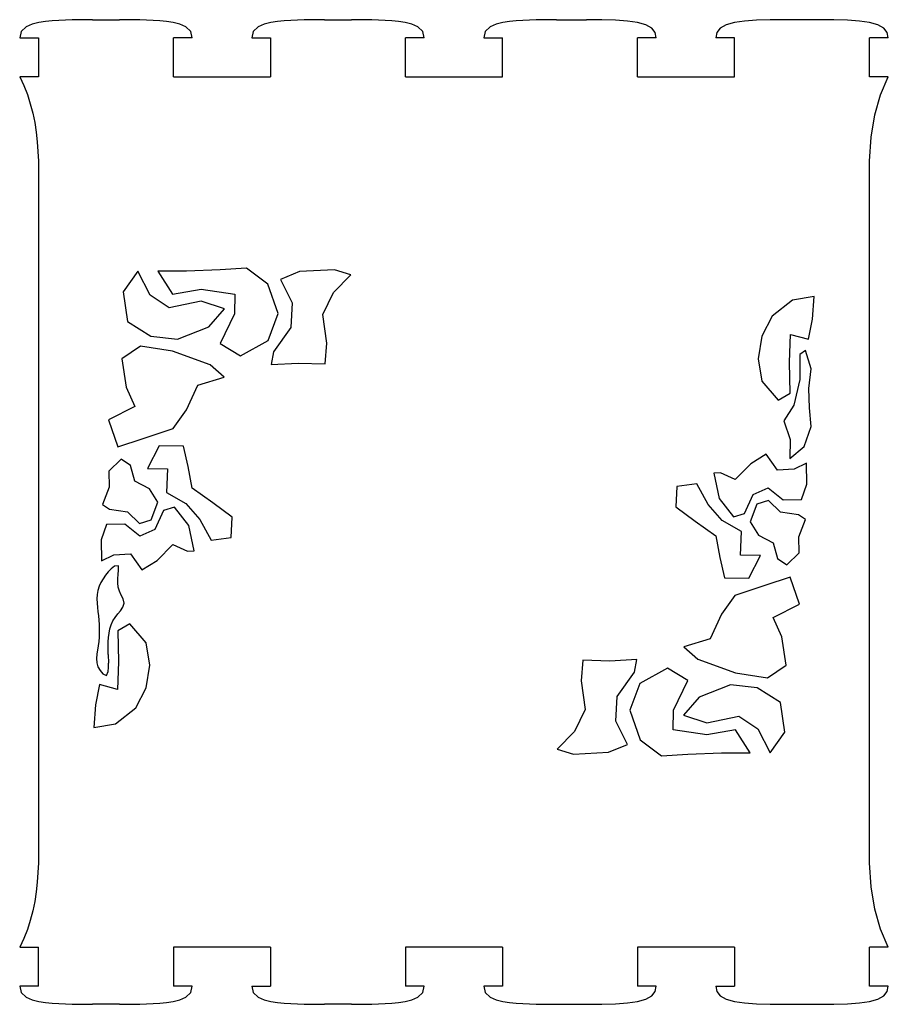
# Model space of a CAD drawing. Extents: x -113 to 113, y -103 to 103.
# Tile 5 of 6: x 67 to 109, y -103 to -55. Entities that reach past the tile are written whole.
import ezdxf

# ---------------------------------------------------------------- set-up
doc = ezdxf.new("R2010")
doc.units = 0
doc.header["$MEASUREMENT"] = 0
doc.layers.get('0').update_dxf_attribs({"linetype": 'CONTINUOUS'})

msp = doc.modelspace()

# ---------------------------------------------------------------- linework, layer by layer
for p, q in [((68.655, -54.855), (68.33, -54.888)), ((68.981, -54.833), (68.655, -54.855)), ((69.307, -54.818), (68.981, -54.833)), ((69.634, -54.81), (69.307, -54.818)), ((69.96, -54.804), (69.634, -54.81)), ((70.287, -54.802), (69.96, -54.804)), ((70.614, -54.801), (70.287, -54.802)), ((70.614, -54.801), (71.92, -54.801)), ((72.247, -54.802), (71.92, -54.801)), ((72.574, -54.804), (72.247, -54.802)), ((72.9, -54.81), (72.574, -54.804)), ((73.227, -54.818), (72.9, -54.81)), ((73.553, -54.833), (73.227, -54.818)), ((73.879, -54.855), (73.553, -54.833)), ((74.204, -54.888), (73.879, -54.855)), ((79.905, -54.855), (79.58, -54.888)), ((80.231, -54.833), (79.905, -54.855)), ((80.557, -54.818), (80.231, -54.833)), ((80.884, -54.81), (80.557, -54.818)), ((81.21, -54.804), (80.884, -54.81)), ((81.537, -54.802), (81.21, -54.804)), ((81.864, -54.801), (81.537, -54.802)), ((81.864, -54.801), (83.17, -54.801)), ((83.497, -54.802), (83.17, -54.801)), ((83.824, -54.804), (83.497, -54.802)), ((84.15, -54.81), (83.824, -54.804)), ((84.477, -54.818), (84.15, -54.81)), ((84.803, -54.833), (84.477, -54.818)), ((85.129, -54.855), (84.803, -54.833)), ((85.454, -54.888), (85.129, -54.855)), ((91.155, -54.855), (90.83, -54.888)), ((91.481, -54.833), (91.155, -54.855)), ((91.807, -54.818), (91.481, -54.833)), ((92.134, -54.81), (91.807, -54.818)), ((92.46, -54.804), (92.134, -54.81)), ((92.787, -54.802), (92.46, -54.804)), ((93.114, -54.801), (92.787, -54.802)), ((93.114, -54.801), (94.569, -54.801)), ((95.306, -54.808), (94.569, -54.801)), ((95.97, -54.828), (95.306, -54.808)), ((96.553, -54.871), (95.97, -54.828)), ((102.814, -54.828), (102.231, -54.871)), ((103.478, -54.808), (102.814, -54.828)), ((104.215, -54.801), (103.478, -54.808)), ((105.819, -54.801), (104.215, -54.801)), ((106.556, -54.808), (105.819, -54.801)), ((107.22, -54.828), (106.556, -54.808)), ((107.803, -54.871), (107.22, -54.828)), ((67.39, -55.15), (67.155, -55.373)), ((67.69, -55.019), (67.39, -55.15)), ((68.007, -54.939), (67.69, -55.019)), ((68.33, -54.888), (68.007, -54.939)), ((74.527, -54.939), (74.204, -54.888)), ((74.844, -55.019), (74.527, -54.939)), ((75.144, -55.15), (74.844, -55.019)), ((75.379, -55.373), (75.144, -55.15)), ((78.64, -55.15), (78.405, -55.373)), ((78.94, -55.019), (78.64, -55.15)), ((79.257, -54.939), (78.94, -55.019)), ((79.58, -54.888), (79.257, -54.939)), ((85.777, -54.939), (85.454, -54.888)), ((86.094, -55.019), (85.777, -54.939)), ((86.394, -55.15), (86.094, -55.019)), ((86.629, -55.373), (86.394, -55.15)), ((89.89, -55.15), (89.655, -55.373)), ((90.19, -55.019), (89.89, -55.15)), ((90.507, -54.939), (90.19, -55.019)), ((90.83, -54.888), (90.507, -54.939)), ((97.046, -54.943), (96.553, -54.871)), ((97.441, -55.053), (97.046, -54.943)), ((97.73, -55.208), (97.441, -55.053)), ((97.903, -55.417), (97.73, -55.208)), ((101.055, -55.208), (100.881, -55.417)), ((101.343, -55.053), (101.055, -55.208)), ((101.738, -54.943), (101.343, -55.053)), ((102.231, -54.871), (101.738, -54.943)), ((108.296, -54.943), (107.803, -54.871)), ((108.691, -55.053), (108.296, -54.943)), ((108.98, -55.208), (108.691, -55.053)), ((109.153, -55.417), (108.98, -55.208)), ((67.155, -55.373), (67.081, -55.687)), ((67.081, -55.687), (67.986, -55.687)), ((67.986, -55.687), (67.986, -57.562)), ((74.548, -57.562), (74.548, -55.687)), ((75.453, -55.687), (74.548, -55.687)), ((75.453, -55.687), (75.379, -55.373)), ((78.405, -55.373), (78.331, -55.687)), ((78.331, -55.687), (79.236, -55.687)), ((79.236, -55.687), (79.236, -57.562)), ((85.798, -57.562), (85.798, -55.687)), ((86.703, -55.687), (85.798, -55.687)), ((86.703, -55.687), (86.629, -55.373)), ((89.655, -55.373), (89.581, -55.687)), ((89.581, -55.687), (90.486, -55.687)), ((90.486, -57.562), (90.486, -55.687)), ((97.048, -57.562), (97.048, -55.687)), ((97.953, -55.687), (97.048, -55.687)), ((97.953, -55.687), (97.903, -55.417)), ((100.881, -55.417), (100.831, -55.687)), ((101.736, -55.687), (100.831, -55.687)), ((101.736, -57.562), (101.736, -55.687)), ((108.298, -57.562), (108.298, -55.687)), ((109.203, -55.687), (108.298, -55.687)), ((109.203, -55.687), (109.153, -55.417)), ((67.081, -57.562), (67.278, -57.988)), ((67.986, -57.562), (67.081, -57.562)), ((74.548, -57.562), (79.236, -57.562)), ((85.798, -57.562), (90.486, -57.562)), ((97.048, -57.562), (101.736, -57.562)), ((109.203, -57.562), (108.298, -57.562)), ((108.826, -58.441), (109.203, -57.562)), ((67.278, -57.988), (67.453, -58.423)), ((67.453, -58.423), (67.596, -58.87)), ((108.549, -59.415), (108.826, -58.441)), ((67.596, -58.87), (67.714, -59.325)), ((67.714, -59.325), (67.809, -59.784)), ((108.373, -60.485), (108.549, -59.415)), ((67.809, -59.784), (67.882, -60.248)), ((67.882, -60.248), (67.934, -60.714)), ((108.298, -61.651), (108.373, -60.485)), ((67.934, -60.714), (67.965, -61.182)), ((67.965, -61.182), (67.986, -61.651)), ((67.986, -61.651), (67.986, -95.661)), ((108.298, -95.661), (108.298, -61.651)), ((72.815, -66.988), (72.103, -67.981)), ((73.402, -68.151), (72.815, -66.988)), ((75.163, -66.98), (73.776, -66.988)), ((73.776, -66.988), (74.492, -68.104)), ((76.796, -66.916), (75.163, -66.98)), ((78.084, -66.848), (76.796, -66.916)), ((79.12, -67.615), (78.084, -66.848)), ((80.644, -67.01), (79.73, -67.389)), ((82.352, -66.925), (80.644, -67.01)), ((82.296, -68.015), (83.145, -67.157)), ((83.145, -67.157), (82.352, -66.925)), ((79.62, -69.045), (79.12, -67.615)), ((79.73, -67.389), (80.292, -68.522)), ((72.103, -67.981), (72.305, -69.429)), ((74.327, -68.767), (73.402, -68.151)), ((74.492, -68.104), (75.879, -67.863)), ((75.879, -67.863), (77.514, -68.1)), ((77.514, -68.1), (77.503, -69.056)), ((81.786, -69.089), (82.296, -68.015)), ((105.603, -68.217), (104.558, -68.398)), ((105.518, -69.311), (105.603, -68.217)), ((75.882, -68.433), (74.327, -68.767)), ((77.009, -68.814), (75.882, -68.433)), ((80.292, -68.522), (80.23, -69.71)), ((104.558, -68.398), (103.566, -69.168)), ((76.256, -69.685), (77.009, -68.814)), ((77.503, -69.056), (76.8, -70.495)), ((79.131, -70.35), (79.62, -69.045)), ((81.972, -70.478), (81.786, -69.089)), ((103.566, -69.168), (103.076, -70.143)), ((72.305, -69.429), (73.444, -70.137)), ((105.325, -70.289), (105.518, -69.311)), ((74.74, -70.275), (76.256, -69.685)), ((80.23, -69.71), (79.389, -70.901)), ((104.416, -71.399), (104.456, -70.05)), ((104.456, -70.05), (105.325, -70.289)), ((73.444, -70.137), (74.74, -70.275)), ((76.8, -70.495), (77.785, -71.087)), ((77.785, -71.087), (79.131, -70.35)), ((81.9, -71.471), (81.972, -70.478)), ((103.076, -70.143), (102.891, -71.229)), ((72.938, -70.625), (72.029, -71.234)), ((74.496, -70.861), (72.938, -70.625)), ((76.312, -71.523), (74.496, -70.861)), ((79.389, -70.901), (79.271, -71.513)), ((105.189, -70.837), (104.904, -71.031)), ((104.904, -71.031), (104.913, -72.239)), ((105.464, -71.722), (105.189, -70.837)), ((72.029, -71.234), (72.239, -72.613)), ((77.002, -72.123), (76.312, -71.523)), ((79.271, -71.513), (80.582, -71.436)), ((80.582, -71.436), (81.9, -71.471)), ((102.891, -71.229), (103.063, -72.323)), ((104.435, -72.903), (104.416, -71.399)), ((105.344, -72.674), (105.464, -71.722)), ((75.176, -73.712), (75.721, -72.509)), ((75.721, -72.509), (77.002, -72.123)), ((103.063, -72.323), (103.869, -73.23)), ((104.913, -72.239), (104.619, -73.478)), ((72.239, -72.613), (72.667, -73.536)), ((103.869, -73.23), (104.435, -72.903)), ((105.379, -73.61), (105.344, -72.674)), ((72.667, -73.536), (71.381, -74.184)), ((74.518, -74.606), (75.176, -73.712)), ((104.619, -73.478), (104.135, -74.242)), ((105.456, -74.516), (105.379, -73.61)), ((71.381, -74.184), (71.845, -75.495)), ((104.135, -74.242), (104.444, -75.14)), ((73.065, -75.095), (74.518, -74.606)), ((105.12, -75.483), (105.456, -74.516)), ((71.845, -75.495), (73.065, -75.095)), ((104.444, -75.14), (104.434, -76.069)), ((73.847, -75.447), (73.286, -76.544)), ((75.024, -75.466), (73.847, -75.447)), ((75.246, -76.457), (75.024, -75.466)), ((103.286, -75.852), (102.531, -76.314)), ((103.83, -76.625), (103.286, -75.852)), ((104.434, -76.069), (105.12, -75.483)), ((71.999, -76.092), (71.406, -76.67)), ((72.455, -76.396), (71.999, -76.092)), ((102.531, -76.314), (101.768, -77.081)), ((105.237, -76.289), (104.635, -76.582)), ((105.251, -77.3), (105.237, -76.289)), ((71.406, -76.67), (71.425, -77.455)), ((72.673, -77.155), (72.455, -76.396)), ((73.286, -76.544), (74.247, -76.569)), ((74.247, -76.569), (74.202, -77.715)), ((75.442, -77.496), (75.246, -76.457)), ((101.072, -76.766), (100.737, -76.773)), ((100.737, -76.773), (101.008, -78.004)), ((101.768, -77.081), (101.072, -76.766)), ((104.635, -76.582), (103.83, -76.625)), ((73.373, -77.539), (72.673, -77.155)), ((71.425, -77.455), (71.099, -78.29)), ((73.781, -78.181), (73.373, -77.539)), ((74.202, -77.715), (75.14, -78.248)), ((76.442, -78.21), (75.442, -77.496)), ((98.95, -77.416), (98.9, -78.403)), ((99.915, -77.293), (98.95, -77.416)), ((100.459, -78.297), (99.915, -77.293)), ((102.652, -77.809), (103.375, -77.481)), ((103.375, -77.481), (104.102, -78.064)), ((104.992, -78.05), (105.251, -77.3)), ((73.462, -79.028), (73.781, -78.181)), ((77.384, -78.909), (76.442, -78.21)), ((101.008, -78.004), (101.692, -78.89)), ((102.229, -78.727), (102.652, -77.809)), ((103.388, -78.102), (102.822, -78.284)), ((103.971, -78.668), (103.388, -78.102)), ((104.102, -78.064), (104.992, -78.05)), ((71.099, -78.29), (71.439, -78.517)), ((71.439, -78.517), (72.314, -78.644)), ((72.314, -78.644), (72.896, -79.21)), ((74.055, -78.584), (73.632, -79.503)), ((74.593, -78.422), (74.055, -78.584)), ((75.277, -79.308), (74.593, -78.422)), ((75.14, -78.248), (75.825, -79.014)), ((98.9, -78.403), (99.842, -79.102)), ((101.144, -79.064), (100.459, -78.297)), ((102.822, -78.284), (102.503, -79.131)), ((104.845, -78.795), (103.971, -78.668)), ((72.896, -79.21), (73.462, -79.028)), ((75.825, -79.014), (76.369, -80.018)), ((77.334, -79.896), (77.384, -78.909)), ((99.842, -79.102), (100.842, -79.816)), ((102.082, -79.597), (101.144, -79.064)), ((101.692, -78.89), (102.229, -78.727)), ((102.503, -79.131), (102.911, -79.773)), ((105.185, -79.021), (104.845, -78.795)), ((104.859, -79.857), (105.185, -79.021)), ((71.292, -79.262), (71.033, -80.011)), ((72.182, -79.248), (71.292, -79.262)), ((72.909, -79.831), (72.182, -79.248)), ((73.632, -79.503), (72.909, -79.831)), ((75.547, -80.539), (75.277, -79.308)), ((102.037, -80.743), (102.082, -79.597)), ((71.033, -80.011), (71.047, -81.023)), ((76.369, -80.018), (77.334, -79.896)), ((100.842, -79.816), (101.038, -80.855)), ((102.911, -79.773), (103.611, -80.157)), ((104.878, -80.642), (104.859, -79.857)), ((73.754, -80.998), (74.516, -80.231)), ((74.516, -80.231), (75.212, -80.546)), ((75.212, -80.546), (75.547, -80.539)), ((103.611, -80.157), (103.83, -80.916)), ((71.047, -81.023), (71.65, -80.73)), ((71.65, -80.73), (72.455, -80.687)), ((72.455, -80.687), (72.998, -81.46)), ((72.998, -81.46), (73.754, -80.998)), ((101.038, -80.855), (101.26, -81.845)), ((102.998, -80.767), (102.037, -80.743)), ((102.438, -81.865), (102.998, -80.767)), ((103.83, -80.916), (104.285, -81.22)), ((104.285, -81.22), (104.878, -80.642)), ((71.379, -81.56), (71.246, -81.718)), ((71.524, -81.412), (71.379, -81.56)), ((71.686, -81.282), (71.524, -81.412)), ((71.869, -81.267), (71.686, -81.282)), ((71.858, -81.678), (71.88, -81.472)), ((71.88, -81.472), (71.869, -81.267)), ((71.124, -81.887), (71.018, -82.065)), ((71.246, -81.718), (71.124, -81.887)), ((71.834, -82.091), (71.839, -81.884)), ((71.839, -81.884), (71.858, -81.678)), ((101.26, -81.845), (102.438, -81.865)), ((104.439, -81.817), (103.219, -82.217)), ((104.903, -83.128), (104.439, -81.817)), ((70.872, -82.452), (70.837, -82.656)), ((70.933, -82.254), (70.872, -82.452)), ((71.018, -82.065), (70.933, -82.254)), ((71.86, -82.297), (71.834, -82.091)), ((71.923, -82.494), (71.86, -82.297)), ((72.01, -82.682), (71.923, -82.494)), ((103.219, -82.217), (101.766, -82.705)), ((70.837, -82.656), (70.827, -82.863)), ((70.827, -82.863), (70.835, -83.07)), ((72.102, -82.869), (72.01, -82.682)), ((72.149, -83.07), (72.102, -82.869)), ((101.766, -82.705), (101.108, -83.6)), ((70.835, -83.07), (70.855, -83.277)), ((70.855, -83.277), (70.879, -83.483)), ((70.879, -83.483), (70.902, -83.688)), ((71.84, -83.597), (71.972, -83.437)), ((71.972, -83.437), (72.091, -83.267)), ((72.091, -83.267), (72.149, -83.07)), ((103.617, -83.776), (104.903, -83.128)), ((70.902, -83.688), (70.922, -83.895)), ((70.922, -83.895), (70.936, -84.101)), ((71.52, -84.127), (71.604, -83.937)), ((71.604, -83.937), (71.713, -83.761)), ((71.713, -83.761), (71.84, -83.597)), ((101.108, -83.6), (100.564, -84.803)), ((104.045, -84.699), (103.617, -83.776)), ((70.936, -84.101), (70.943, -84.309)), ((70.943, -84.309), (70.943, -84.516)), ((71.419, -84.529), (71.46, -84.325)), ((71.46, -84.325), (71.52, -84.127)), ((72.415, -84.082), (71.849, -84.408)), ((71.849, -84.408), (71.868, -85.912)), ((73.221, -84.989), (72.415, -84.082)), ((70.936, -84.723), (70.92, -84.93)), ((70.943, -84.516), (70.936, -84.723)), ((71.377, -84.941), (71.393, -84.734)), ((71.393, -84.734), (71.419, -84.529)), ((100.564, -84.803), (99.282, -85.188)), ((104.255, -86.077), (104.045, -84.699)), ((70.895, -85.135), (70.826, -85.544)), ((70.92, -84.93), (70.895, -85.135)), ((71.368, -85.355), (71.37, -85.148)), ((71.371, -85.563), (71.368, -85.355)), ((71.37, -85.148), (71.377, -84.941)), ((73.393, -86.083), (73.221, -84.989)), ((99.282, -85.188), (99.972, -85.789)), ((70.826, -85.544), (70.807, -85.75)), ((70.807, -85.75), (70.819, -85.958)), ((71.371, -85.563), (71.381, -85.977)), ((94.384, -85.841), (94.313, -86.834)), ((95.702, -85.876), (94.384, -85.841)), ((97.013, -85.798), (95.702, -85.876)), ((96.895, -86.411), (97.013, -85.798)), ((99.972, -85.789), (101.788, -86.451)), ((70.819, -85.958), (70.877, -86.157)), ((70.877, -86.157), (70.98, -86.336)), ((70.98, -86.336), (71.115, -86.495)), ((71.371, -86.391), (71.382, -86.184)), ((71.382, -86.184), (71.381, -85.977)), ((71.868, -85.912), (71.828, -87.262)), ((73.208, -87.169), (73.393, -86.083)), ((98.499, -86.224), (97.153, -86.961)), ((99.484, -86.816), (98.499, -86.224)), ((103.346, -86.686), (104.255, -86.077)), ((71.115, -86.495), (71.294, -86.576)), ((71.294, -86.576), (71.371, -86.391)), ((96.054, -87.602), (96.895, -86.411)), ((98.781, -88.256), (99.484, -86.816)), ((101.788, -86.451), (103.346, -86.686)), ((70.96, -87.022), (70.766, -88.001)), ((71.828, -87.262), (70.96, -87.022)), ((72.718, -88.144), (73.208, -87.169)), ((94.313, -86.834), (94.498, -88.223)), ((97.153, -86.961), (96.664, -88.266)), ((101.544, -87.036), (100.028, -87.627)), ((102.84, -87.175), (101.544, -87.036)), ((103.979, -87.883), (102.84, -87.175)), ((95.992, -88.789), (96.054, -87.602)), ((100.028, -87.627), (99.275, -88.498)), ((70.766, -88.001), (70.681, -89.095)), ((71.726, -88.913), (72.718, -88.144)), ((94.498, -88.223), (93.988, -89.297)), ((98.77, -89.212), (98.781, -88.256)), ((104.182, -89.331), (103.979, -87.883)), ((96.664, -88.266), (97.165, -89.696)), ((99.275, -88.498), (100.402, -88.879)), ((100.402, -88.879), (101.957, -88.545)), ((101.957, -88.545), (102.882, -89.16)), ((70.681, -89.095), (71.726, -88.913)), ((96.554, -89.922), (95.992, -88.789)), ((100.405, -89.449), (98.77, -89.212)), ((101.792, -89.207), (100.405, -89.449)), ((102.508, -90.323), (101.792, -89.207)), ((102.882, -89.16), (103.469, -90.323)), ((93.988, -89.297), (93.139, -90.155)), ((103.469, -90.323), (104.182, -89.331)), ((93.139, -90.155), (93.932, -90.387)), ((95.64, -90.301), (96.554, -89.922)), ((97.165, -89.696), (98.2, -90.463)), ((93.932, -90.387), (95.64, -90.301)), ((98.2, -90.463), (99.488, -90.396)), ((99.488, -90.396), (101.121, -90.332)), ((101.121, -90.332), (102.508, -90.323)), ((67.986, -95.661), (67.965, -96.13)), ((108.373, -96.826), (108.298, -95.661)), ((67.965, -96.13), (67.934, -96.598)), ((67.934, -96.598), (67.882, -97.064)), ((108.549, -97.896), (108.373, -96.826)), ((67.882, -97.064), (67.809, -97.528)), ((67.809, -97.528), (67.714, -97.987)), ((67.714, -97.987), (67.596, -98.442)), ((108.826, -98.871), (108.549, -97.896)), ((67.596, -98.442), (67.453, -98.889)), ((67.453, -98.889), (67.278, -99.324)), ((109.203, -99.75), (108.826, -98.871)), ((67.278, -99.324), (67.081, -99.75)), ((67.081, -99.75), (67.986, -99.75)), ((67.986, -101.625), (67.986, -99.75)), ((74.548, -99.75), (74.548, -101.625)), ((79.236, -99.75), (74.548, -99.75)), ((79.236, -99.75), (79.236, -101.625)), ((85.798, -99.75), (85.798, -101.625)), ((90.486, -99.75), (85.798, -99.75)), ((90.486, -99.75), (90.486, -101.625)), ((97.048, -99.75), (97.048, -101.625)), ((101.736, -99.75), (97.048, -99.75)), ((101.736, -99.75), (101.736, -101.625)), ((108.298, -101.625), (108.298, -99.75)), ((109.203, -99.75), (108.298, -99.75)), ((67.081, -101.625), (67.155, -101.939)), ((67.986, -101.625), (67.081, -101.625)), ((67.155, -101.939), (67.39, -102.162)), ((75.453, -101.625), (74.548, -101.625)), ((75.144, -102.162), (75.379, -101.939)), ((75.379, -101.939), (75.453, -101.625)), ((78.331, -101.625), (78.405, -101.939)), ((78.331, -101.625), (79.236, -101.625)), ((78.405, -101.939), (78.64, -102.162)), ((86.703, -101.625), (85.798, -101.625)), ((86.394, -102.162), (86.629, -101.939)), ((86.629, -101.939), (86.703, -101.625)), ((89.581, -101.625), (89.655, -101.939)), ((90.486, -101.625), (89.581, -101.625)), ((89.655, -101.939), (89.89, -102.162)), ((97.953, -101.625), (97.048, -101.625)), ((97.73, -102.103), (97.903, -101.895)), ((97.903, -101.895), (97.953, -101.625)), ((100.831, -101.625), (100.881, -101.895)), ((100.831, -101.625), (101.736, -101.625)), ((100.881, -101.895), (101.055, -102.103)), ((109.203, -101.625), (108.298, -101.625)), ((108.98, -102.103), (109.153, -101.895)), ((109.153, -101.895), (109.203, -101.625)), ((67.39, -102.162), (67.69, -102.293)), ((67.69, -102.293), (68.007, -102.372)), ((68.007, -102.372), (68.33, -102.423)), ((68.33, -102.423), (68.655, -102.457)), ((68.655, -102.457), (68.981, -102.479)), ((68.981, -102.479), (69.307, -102.493)), ((69.307, -102.493), (69.634, -102.502)), ((69.634, -102.502), (69.96, -102.507)), ((69.96, -102.507), (70.287, -102.51)), ((70.287, -102.51), (70.614, -102.511)), ((71.92, -102.511), (70.614, -102.511)), ((71.92, -102.511), (72.247, -102.51)), ((72.247, -102.51), (72.574, -102.507)), ((72.574, -102.507), (72.9, -102.502)), ((72.9, -102.502), (73.227, -102.493)), ((73.227, -102.493), (73.553, -102.479)), ((73.553, -102.479), (73.879, -102.457)), ((73.879, -102.457), (74.204, -102.423)), ((74.204, -102.423), (74.527, -102.372)), ((74.527, -102.372), (74.844, -102.293)), ((74.844, -102.293), (75.144, -102.162)), ((78.64, -102.162), (78.94, -102.293)), ((78.94, -102.293), (79.257, -102.372)), ((79.257, -102.372), (79.58, -102.423)), ((79.58, -102.423), (79.905, -102.457)), ((79.905, -102.457), (80.231, -102.479)), ((80.231, -102.479), (80.557, -102.493)), ((80.557, -102.493), (80.884, -102.502)), ((80.884, -102.502), (81.21, -102.507)), ((81.21, -102.507), (81.537, -102.51)), ((81.537, -102.51), (81.864, -102.511)), ((83.17, -102.511), (81.864, -102.511)), ((83.17, -102.511), (83.497, -102.51)), ((83.497, -102.51), (83.824, -102.507)), ((83.824, -102.507), (84.15, -102.502)), ((84.15, -102.502), (84.477, -102.493)), ((84.477, -102.493), (84.803, -102.479)), ((84.803, -102.479), (85.129, -102.457)), ((85.129, -102.457), (85.454, -102.423)), ((85.454, -102.423), (85.777, -102.372)), ((85.777, -102.372), (86.094, -102.293)), ((86.094, -102.293), (86.394, -102.162)), ((89.89, -102.162), (90.19, -102.293)), ((90.19, -102.293), (90.507, -102.372)), ((90.507, -102.372), (90.83, -102.423)), ((90.83, -102.423), (91.155, -102.457)), ((91.155, -102.457), (91.481, -102.479)), ((91.481, -102.479), (91.807, -102.493)), ((91.807, -102.493), (92.134, -102.502)), ((92.134, -102.502), (92.46, -102.507)), ((92.46, -102.507), (92.787, -102.51)), ((92.787, -102.51), (93.114, -102.511)), ((93.114, -102.511), (94.569, -102.511)), ((94.569, -102.511), (95.306, -102.504)), ((95.306, -102.504), (95.97, -102.483)), ((95.97, -102.483), (96.553, -102.441)), ((96.553, -102.441), (97.046, -102.369)), ((97.046, -102.369), (97.441, -102.259)), ((97.441, -102.259), (97.73, -102.103)), ((101.055, -102.103), (101.343, -102.259)), ((101.343, -102.259), (101.738, -102.369)), ((101.738, -102.369), (102.231, -102.441)), ((102.231, -102.441), (102.814, -102.483)), ((102.814, -102.483), (103.478, -102.504)), ((103.478, -102.504), (104.215, -102.511)), ((104.215, -102.511), (105.819, -102.511)), ((105.819, -102.511), (106.556, -102.504)), ((106.556, -102.504), (107.22, -102.483)), ((107.22, -102.483), (107.803, -102.441)), ((107.803, -102.441), (108.296, -102.369)), ((108.296, -102.369), (108.691, -102.259)), ((108.691, -102.259), (108.98, -102.103))]:
    msp.add_line(p, q)

doc.saveas('drawing.dxf')
